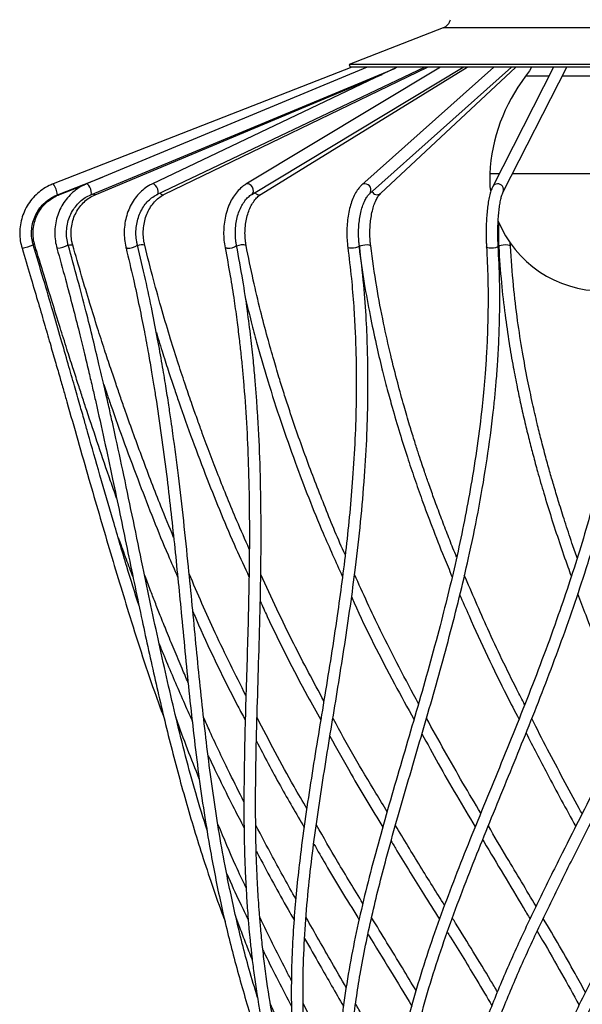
# Model space of a CAD drawing. Header units: millimetres. Extents: x -156 to 156, y -14 to 1729.
# Tile 5 of 7: x -156 to -12, y 463 to 715. Entities that reach past the tile are written whole.
import ezdxf

# ---------------------------------------------------------------- set-up
doc = ezdxf.new("R2010")
doc.units = ezdxf.units.MM

msp = doc.modelspace()

# ---------------------------------------------------------------- linework, layer by layer
at = {"color": 7, "linetype": 'Continuous', "lineweight": 25}
for p, q in [((-47.12, 712.9), (-71.2, 703.55)), ((-71.2, 703.55), (-70.91, 702.8)), ((61.23, 703.55), (-71.2, 703.55)), ((-70.49, 702.82), (-146.94, 672.94)), ((-66.61, 702.81), (-138.46, 672.93)), ((-137.31, 670.16), (-59.38, 702.57)), ((-136.19, 670.16), (-62.78, 700.95)), ((-58.9, 702.8), (-121.67, 672.9)), ((-120.38, 670.19), (-51.92, 702.8)), ((-118.59, 670.2), (-51.19, 702.8)), ((-47.83, 702.8), (-97.65, 672.83)), ((-96.11, 670.26), (-42.01, 702.8)), ((-93.76, 670.27), (-41.05, 702.8)), ((-70.55, 702.8), (-70.91, 702.8)), ((60.94, 702.8), (-70.51, 702.8)), ((-34.17, 702.8), (-67.96, 672.67)), ((-65.96, 670.43), (-29.66, 702.8)), ((-63.19, 670.45), (-28.52, 702.8)), ((-18.91, 702.8), (-34.48, 672.23)), ((-31.81, 670.87), (-15.54, 702.8)), ((-145.84, 670.15), (-134.31, 674.66)), ((-146.93, 672.94), (-146.94, 672.94)), ((-145.46, 670.15), (-138.94, 672.71)), ((-138.39, 672.94), (-138.46, 672.93)), ((-29.93, 656.96), (-29.98, 657.9)), ((-108.08, 509.14), (-107.61, 508.01))]:
    msp.add_line(p, q, dxfattribs=at)
at = {"color": 8, "linetype": 'Continuous', "lineweight": 25}
for p, q in [((37.15, 712.9), (-47.12, 712.9)), ((-20.09, 700.48), (-26.05, 700.48)), ((-2.96, 700.48), (-16.72, 700.48)), ((-32.79, 675.55), (-35.24, 675.55)), ((0.39, 675.55), (-29.42, 675.55)), ((-121.47, 672.94), (-121.67, 672.9)), ((-145.89, 656.45), (-146, 656.48))]:
    msp.add_line(p, q, dxfattribs=at)
at = {"color": 7, "linetype": 'Continuous', "lineweight": 25, "flags": 128}
for points in [[(-24.51, 702.8), (-25.06, 701.88), (-26.05, 700.48)], [(-35.24, 675.55), (-35.17, 672.23), (-35.06, 671.13)]]:
    msp.add_lwpolyline(points, dxfattribs=at)
at = {"color": 8, "linetype": 'Continuous', "lineweight": 25, "flags": 128}
for points in [[(-137.31, 670.16), (-137.21, 670.25), (-137.15, 670.56), (-137.19, 671.01), (-137.35, 671.55), (-137.58, 672.08), (-137.86, 672.54), (-138.15, 672.84), (-138.39, 672.94)], [(-120.38, 670.19), (-120.29, 670.25), (-120.1, 670.56), (-120.06, 671.01), (-120.16, 671.55), (-120.4, 672.08), (-120.73, 672.54), (-121.11, 672.84), (-121.47, 672.94)], [(-97.23, 672.94), (-97.64, 672.84), (-97.65, 672.83)], [(-96.1, 670.27), (-95.82, 670.56), (-95.69, 671.01), (-95.74, 671.55), (-95.96, 672.08), (-96.32, 672.54), (-96.77, 672.84), (-97.23, 672.94)], [(-67.2, 672.94), (-67.7, 672.84), (-67.96, 672.67)], [(-145.46, 670.15), (-145.47, 670.15), (-145.59, 670.25)], [(-136.19, 670.16), (-136.27, 670.15), (-136.52, 670.25), (-136.7, 670.42)], [(-128.02, 656.45), (-128.26, 656.48), (-128.31, 656.53)], [(-102.42, 656.45), (-102.79, 656.48), (-102.96, 656.58), (-102.96, 656.6)], [(-70.7, 656.45), (-71.16, 656.48), (-71.47, 656.58), (-71.56, 656.69)], [(-68.58, 657.08), (-68.58, 657.05), (-68.72, 656.88), (-69.06, 656.72), (-69.56, 656.58), (-70.13, 656.48), (-70.7, 656.45)], [(-65.7, 657.07), (-65.8, 657.19), (-66.12, 657.29), (-66.59, 657.32), (-67.16, 657.29), (-67.73, 657.19), (-68.22, 657.05), (-68.55, 656.88), (-68.68, 656.72), (-68.68, 656.7)], [(-34.84, 656.45), (-35.38, 656.48), (-35.8, 656.58), (-36.03, 656.72), (-36.06, 656.79)], [(-33.06, 656.98), (-33.09, 656.88), (-33.31, 656.72), (-33.72, 656.58), (-34.26, 656.48), (-34.84, 656.45)], [(-29.93, 656.97), (-29.97, 657.05), (-30.21, 657.19), (-30.63, 657.29), (-31.18, 657.32), (-31.76, 657.29), (-32.3, 657.19), (-32.7, 657.05), (-32.91, 656.88), (-32.93, 656.8)]]:
    msp.add_lwpolyline(points, dxfattribs=at)
at = {"color": 7, "linetype": 'Continuous', "lineweight": 25}
for centre, radius, start, end in [((-48.21, 715.7), 3, 291.2211, 346.2241), ((9.79, 673.11), 45.1, 142.6318, 176.8962), ((-6.3, 674.48), 28.96, 202.081, 270)]:
    msp.add_arc(centre, radius, start, end, dxfattribs=at)
at = {"color": 8, "linetype": 'Continuous', "lineweight": 25}
for centre, radius, start, end in [((-151.72, 669.48), 5.91, 6.5339, 35.9179), ((-94.25, 671.43), 1.26, 212.8833, 293.0246), ((-67.16, 671.4), 1.55, 321.4092, 91.215), ((-64.06, 671.62), 1.46, 207.0001, 306.4267), ((-33.29, 671.59), 1.35, 88.5117, 152.0539), ((-33.18, 671.46), 1.49, 336.8196, 92.9585), ((-118.79, 671.16), 0.986, 216.6677, 281.7637), ((-158.98, 675.06), 19.05, 282.343, 291.3482), ((-151.61, 656.11), 1.21, 91.9417, 109.3556), ((-146.28, 662.76), 6.32, 273.5297, 300.1468), ((-142.13, 654.42), 2.87, 86.2044, 109.0323), ((-127.93, 660.89), 4.44, 268.8179, 304.822), ((-124.16, 654.35), 2.96, 77.6324, 113.8503), ((-102.04, 659.55), 3.12, 263.0715, 310.4387), ((-98.54, 654.01), 3.31, 72.9527, 116.2492)]:
    msp.add_arc(centre, radius, start, end, dxfattribs=at)
at = {"color": 7, "linetype": 'Continuous', "lineweight": 25}
for points, knots in [([(-146.94, 672.94), (-147.29, 672.8), (-148.27, 672.38), (-149.78, 671.48), (-151.37, 670.17), (-152.75, 668.63), (-153.88, 666.89), (-154.73, 665), (-155.29, 663.01), (-155.54, 660.95), (-155.47, 658.91), (-155.2, 657.41), (-154.97, 656.62), (-154.92, 656.45)], [0, 0, 0, 0, 0.056996, 0.159377, 0.261831, 0.364299, 0.466783, 0.569283, 0.671799, 0.774328, 0.876868, 0.974059, 1, 1, 1, 1]), ([(-138.46, 672.93), (-138.79, 672.78), (-139.72, 672.37), (-141.15, 671.45), (-142.66, 670.14), (-143.96, 668.6), (-145.02, 666.86), (-145.82, 664.97), (-146.34, 662.97), (-146.57, 660.91), (-146.5, 658.87), (-146.24, 657.39), (-146.03, 656.62), (-146, 656.48)], [0, 0, 0, 0, 0.057228, 0.15953, 0.261974, 0.36458, 0.467351, 0.570275, 0.673332, 0.776493, 0.879732, 0.977565, 1, 1, 1, 1]), ([(-121.67, 672.9), (-121.97, 672.75), (-122.8, 672.32), (-124.07, 671.4), (-125.39, 670.08), (-126.54, 668.53), (-127.47, 666.78), (-128.17, 664.88), (-128.62, 662.87), (-128.81, 660.8), (-128.73, 658.76), (-128.5, 657.34), (-128.33, 656.62), (-128.31, 656.53)], [0, 0, 0, 0, 0.057699, 0.159919, 0.262562, 0.365789, 0.469481, 0.5735, 0.67773, 0.782096, 0.886563, 0.985562, 1, 1, 1, 1]), ([(-97.65, 672.83), (-97.9, 672.67), (-98.59, 672.23), (-99.62, 671.28), (-100.69, 669.93), (-101.6, 668.35), (-102.34, 666.59), (-102.89, 664.67), (-103.23, 662.65), (-103.36, 660.59), (-103.29, 658.54), (-103.07, 657.23), (-102.96, 656.6)], [0, 0, 0, 0, 0.058373, 0.161032, 0.264964, 0.370235, 0.476116, 0.582066, 0.687922, 0.793703, 0.899499, 1, 1, 1, 1]), ([(-67.96, 672.67), (-68.14, 672.49), (-68.64, 672.01), (-69.37, 671.01), (-70.11, 669.6), (-70.73, 667.96), (-71.21, 666.16), (-71.56, 664.23), (-71.76, 662.22), (-71.82, 660.17), (-71.74, 658.31), (-71.61, 657.17), (-71.56, 656.69)], [0, 0, 0, 0, 0.059017, 0.165526, 0.274816, 0.384648, 0.493476, 0.601367, 0.708628, 0.815559, 0.922426, 1, 1, 1, 1]), ([(-34.48, 672.23), (-34.56, 672.06), (-34.8, 671.55), (-35.13, 670.54), (-35.46, 669.11), (-35.73, 667.46), (-35.93, 665.68), (-36.08, 663.78), (-36.15, 661.8), (-36.17, 659.8), (-36.13, 658.12), (-36.07, 657.14), (-36.06, 656.79)], [0, 0, 0, 0, 0.058632, 0.17067, 0.288195, 0.400408, 0.510232, 0.618914, 0.727022, 0.834873, 0.942685, 1, 1, 1, 1]), ([(-33.06, 656.97), (-33.08, 657.29), (-33.13, 658.22), (-33.17, 659.81), (-33.16, 661.72), (-33.08, 663.58), (-32.95, 665.36), (-32.76, 666.98), (-32.53, 668.41), (-32.28, 669.58), (-32.02, 670.42), (-31.87, 670.73), (-31.81, 670.87)], [0, 0, 0, 0, 0.057307, 0.166451, 0.275829, 0.385213, 0.49434, 0.60294, 0.710604, 0.816634, 0.919764, 1, 1, 1, 1]), ([(-152.05, 657.32), (-152.13, 657.6), (-152.36, 658.48), (-152.54, 659.99), (-152.45, 661.81), (-152.04, 663.6), (-151.34, 665.28), (-150.36, 666.82), (-149.13, 668.16), (-147.71, 669.25), (-146.57, 669.86), (-145.94, 670.11), (-145.84, 670.15)], [0, 0, 0, 0, 0.056996, 0.172964, 0.289031, 0.405091, 0.521153, 0.637228, 0.753325, 0.869451, 0.979593, 1, 1, 1, 1]), ([(-151.65, 657.32), (-151.73, 657.6), (-151.96, 658.47), (-152.14, 659.99), (-152.05, 661.81), (-151.64, 663.59), (-150.94, 665.28), (-149.96, 666.82), (-148.74, 668.16), (-147.32, 669.25), (-146.19, 669.86), (-145.56, 670.11), (-145.46, 670.15)], [0, 0, 0, 0, 0.057, 0.172916, 0.288927, 0.404929, 0.520933, 0.636954, 0.753006, 0.869099, 0.979242, 1, 1, 1, 1]), ([(-143.11, 657.29), (-143.18, 657.58), (-143.41, 658.45), (-143.57, 659.96), (-143.49, 661.78), (-143.12, 663.56), (-142.48, 665.24), (-141.57, 666.77), (-140.44, 668.12), (-139.13, 669.21), (-138.05, 669.84), (-137.43, 670.11), (-137.31, 670.16)], [0, 0, 0, 0, 0.057087, 0.171967, 0.286884, 0.401745, 0.516595, 0.631504, 0.746552, 0.86183, 0.971921, 1, 1, 1, 1]), ([(-141.94, 657.29), (-142.01, 657.58), (-142.23, 658.45), (-142.4, 659.96), (-142.32, 661.78), (-141.95, 663.56), (-141.31, 665.23), (-140.42, 666.77), (-139.3, 668.11), (-138.01, 669.2), (-136.93, 669.84), (-136.32, 670.11), (-136.19, 670.16)], [0, 0, 0, 0, 0.057098, 0.171846, 0.286627, 0.401346, 0.516051, 0.630813, 0.745719, 0.860871, 0.970944, 1, 1, 1, 1]), ([(-125.39, 657.24), (-125.46, 657.54), (-125.66, 658.41), (-125.8, 659.92), (-125.74, 661.74), (-125.43, 663.51), (-124.88, 665.19), (-124.12, 666.72), (-123.17, 668.06), (-122.06, 669.16), (-121.1, 669.83), (-120.53, 670.12), (-120.38, 670.19)], [0, 0, 0, 0, 0.057243, 0.170358, 0.283519, 0.396574, 0.509525, 0.6224, 0.735293, 0.848412, 0.962113, 1, 1, 1, 1]), ([(-123.52, 657.24), (-123.59, 657.53), (-123.78, 658.41), (-123.92, 659.92), (-123.86, 661.73), (-123.56, 663.51), (-123.02, 665.18), (-122.27, 666.71), (-121.34, 668.05), (-120.25, 669.16), (-119.31, 669.83), (-118.74, 670.12), (-118.59, 670.2)], [0, 0, 0, 0, 0.057257, 0.170211, 0.283216, 0.396116, 0.508896, 0.62158, 0.734252, 0.84712, 0.960564, 1, 1, 1, 1]), ([(-100.02, 657.17), (-100.07, 657.47), (-100.23, 658.35), (-100.35, 659.88), (-100.3, 661.7), (-100.07, 663.48), (-99.65, 665.17), (-99.06, 666.7), (-98.33, 668.04), (-97.5, 669.14), (-96.74, 669.85), (-96.27, 670.16), (-96.11, 670.26)], [0, 0, 0, 0, 0.057397, 0.16868, 0.280132, 0.391506, 0.502576, 0.613189, 0.723267, 0.832927, 0.942556, 1, 1, 1, 1]), ([(-97.57, 657.17), (-97.62, 657.47), (-97.77, 658.35), (-97.89, 659.87), (-97.84, 661.7), (-97.61, 663.48), (-97.2, 665.17), (-96.63, 666.71), (-95.93, 668.04), (-95.12, 669.14), (-94.38, 669.86), (-93.92, 670.16), (-93.76, 670.27)], [0, 0, 0, 0, 0.057407, 0.168552, 0.279878, 0.391131, 0.502065, 0.612505, 0.722349, 0.831672, 0.940878, 1, 1, 1, 1]), ([(-68.58, 657.08), (-68.62, 657.39), (-68.73, 658.29), (-68.81, 659.84), (-68.78, 661.69), (-68.62, 663.51), (-68.34, 665.22), (-67.95, 666.79), (-67.46, 668.14), (-66.92, 669.24), (-66.39, 670), (-66.09, 670.3), (-65.96, 670.43)], [0, 0, 0, 0, 0.057454, 0.167382, 0.277591, 0.38778, 0.497567, 0.606608, 0.714494, 0.820761, 0.925036, 1, 1, 1, 1]), ([(-65.7, 657.07), (-65.74, 657.38), (-65.84, 658.28), (-65.92, 659.84), (-65.89, 661.69), (-65.74, 663.51), (-65.47, 665.23), (-65.09, 666.8), (-64.63, 668.16), (-64.11, 669.26), (-63.61, 670.03), (-63.32, 670.32), (-63.19, 670.45)], [0, 0, 0, 0, 0.057451, 0.167294, 0.27742, 0.387531, 0.497243, 0.606203, 0.713983, 0.820071, 0.923983, 1, 1, 1, 1]), ([(-32.96, 663.25), (-32.98, 662.77), (-33.02, 661.64), (-33.03, 659.81), (-32.99, 658.13), (-32.95, 657.15), (-32.93, 656.8)], [0, 0, 0, 0, 0.226728, 0.531841, 0.836849, 1, 1, 1, 1]), ([(-154.92, 656.45), (-154.22, 654.12), (-152.89, 649.66), (-151, 643.28), (-149.31, 637.49), (-147.81, 632.31), (-146.48, 627.73), (-145.34, 623.74), (-144.34, 620.26), (-142.79, 614.84), (-140.62, 607.21), (-137.03, 594.66), (-132.65, 579.53), (-126.99, 560.98), (-122.37, 546.43), (-119.19, 537.84), (-118.47, 535.89)], [0, 0, 0, 0, 0.055976, 0.10719, 0.153645, 0.195346, 0.232295, 0.264489, 0.291927, 0.316768, 0.396385, 0.478314, 0.625698, 0.773091, 0.948577, 1, 1, 1, 1]), ([(-124.96, 564.86), (-126.02, 568.21), (-128.29, 575.41), (-131.57, 586.62), (-134.87, 598.01), (-137.32, 606.59), (-139.04, 612.61), (-140.19, 616.65), (-141.57, 621.47), (-143.18, 627.09), (-145.03, 633.51), (-147.13, 640.73), (-149.48, 648.75), (-151.17, 654.37), (-152.05, 657.32)], [0, 0, 0, 0, 0.113257, 0.243115, 0.370574, 0.486674, 0.52179, 0.565103, 0.616752, 0.676733, 0.745044, 0.821684, 0.906666, 1, 1, 1, 1]), ([(-130.72, 592.48), (-131.23, 593.92), (-132.81, 598.4), (-135.35, 605.88), (-137.75, 613.09), (-139.49, 618.39), (-140.67, 622.04), (-141.99, 626.12), (-143.51, 630.89), (-145.25, 636.42), (-147.21, 642.71), (-149.37, 649.76), (-150.86, 654.71), (-151.65, 657.32)], [0, 0, 0, 0, 0.068391, 0.21167, 0.350534, 0.40405, 0.457499, 0.51938, 0.592673, 0.677376, 0.773492, 0.881031, 1, 1, 1, 1]), ([(-146, 656.48), (-145.26, 653.83), (-143.86, 648.8), (-141.98, 641.64), (-140.36, 635.28), (-139, 629.7), (-137.85, 624.91), (-136.9, 620.8), (-135.57, 615.03), (-133.84, 607.24), (-131.15, 594.69), (-128.02, 579.55), (-124.55, 562.71), (-121.09, 546.77), (-117.54, 531.68), (-113.63, 516.8), (-109.94, 504.4), (-106.58, 494.23), (-104.5, 488.22), (-103.2, 484.78), (-102.92, 484.03)], [0, 0, 0, 0, 0.043473, 0.082689, 0.117648, 0.148356, 0.17481, 0.197007, 0.216471, 0.27093, 0.326967, 0.427754, 0.528542, 0.618538, 0.708543, 0.798559, 0.888682, 0.936335, 0.986271, 1, 1, 1, 1]), ([(-107.49, 507.22), (-108.51, 510.47), (-111.47, 519.92), (-115.49, 535.85), (-119.89, 555.14), (-123.43, 572.14), (-126.41, 586.58), (-128.78, 597.97), (-130.63, 606.55), (-131.95, 612.57), (-132.86, 616.61), (-133.96, 621.44), (-135.28, 627.06), (-136.82, 633.48), (-138.63, 640.7), (-140.73, 648.73), (-142.29, 654.35), (-143.11, 657.29)], [0, 0, 0, 0, 0.069343, 0.202106, 0.334889, 0.467688, 0.545614, 0.622067, 0.691691, 0.712817, 0.738865, 0.769906, 0.805937, 0.846959, 0.89297, 0.943982, 1, 1, 1, 1]), ([(-116.13, 582.43), (-117.22, 585.07), (-119.97, 591.75), (-124.07, 602.51), (-127.45, 611.81), (-129.67, 618.18), (-130.93, 621.84), (-132.31, 625.93), (-133.89, 630.71), (-135.67, 636.26), (-137.64, 642.58), (-139.77, 649.68), (-141.19, 654.67), (-141.94, 657.29)], [0, 0, 0, 0, 0.108975, 0.274615, 0.436649, 0.483262, 0.529648, 0.582969, 0.64632, 0.719697, 0.803098, 0.896531, 1, 1, 1, 1]), ([(-128.31, 656.52), (-127.67, 653.88), (-126.46, 648.84), (-124.92, 641.68), (-123.65, 635.32), (-122.62, 629.74), (-121.79, 624.96), (-121.11, 620.85), (-120.2, 615.07), (-119.07, 607.29), (-117.45, 594.72), (-115.78, 579.58), (-113.97, 561), (-112.12, 541.7), (-109.85, 521.73), (-107.19, 504.17), (-104.16, 488.81), (-100.98, 475.54), (-97.2, 462.2), (-93.41, 450.36), (-90.73, 442.86), (-89.68, 439.92)], [0, 0, 0, 0, 0.03428, 0.065196, 0.092749, 0.116943, 0.137774, 0.15524, 0.170586, 0.213545, 0.257744, 0.337223, 0.416695, 0.511302, 0.605914, 0.700529, 0.765049, 0.829564, 0.894071, 0.958586, 1, 1, 1, 1]), ([(-94.64, 464.61), (-95.37, 467.02), (-97.45, 473.88), (-100.23, 485.07), (-103.41, 500.07), (-106.16, 516.92), (-108.48, 535.84), (-110.41, 555.13), (-112.02, 572.12), (-113.52, 586.55), (-114.83, 597.92), (-115.95, 606.49), (-116.8, 612.52), (-117.4, 616.57), (-118.16, 621.4), (-119.09, 627.02), (-120.24, 633.45), (-121.65, 640.67), (-123.34, 648.69), (-124.69, 654.3), (-125.39, 657.24)], [0, 0, 0, 0, 0.03927, 0.111984, 0.184697, 0.286477, 0.388262, 0.490052, 0.591846, 0.651574, 0.71014, 0.763461, 0.779704, 0.79972, 0.823554, 0.851204, 0.88267, 0.917953, 0.957061, 1, 1, 1, 1]), ([(-96.77, 579.41), (-97.84, 581.83), (-100.6, 588.1), (-104.6, 598), (-107.87, 606.59), (-110.05, 612.61), (-111.47, 616.63), (-113.12, 621.43), (-114.97, 627.04), (-116.99, 633.45), (-119.14, 640.66), (-121.38, 648.68), (-122.79, 654.3), (-123.52, 657.24)], [0, 0, 0, 0, 0.096022, 0.248562, 0.387567, 0.429334, 0.480877, 0.542426, 0.61397, 0.695501, 0.787013, 0.88851, 1, 1, 1, 1]), ([(-102.96, 656.59), (-102.51, 654.2), (-101.66, 649.67), (-100.66, 643.29), (-99.89, 637.73), (-99.31, 632.97), (-98.85, 628.81), (-98.47, 624.96), (-97.94, 618.83), (-97.37, 610.39), (-96.91, 599.2), (-96.71, 587.64), (-96.75, 575.73), (-96.96, 564.42), (-97.26, 553.65), (-97.58, 543.41), (-97.88, 533.27), (-98.09, 523.24), (-98.17, 513.14), (-98.07, 504.46), (-97.83, 497.15), (-97.55, 491.58), (-97.21, 486.59), (-96.88, 482.55), (-96.54, 479.02), (-96.16, 475.47), (-95.66, 471.36), (-94.76, 464.84), (-93.33, 456.32), (-91.18, 445.95), (-88.85, 436.25), (-86.36, 426.99), (-83.8, 418.14), (-81.11, 409.32), (-78.86, 402.21), (-77.17, 396.91), (-75.98, 393.24), (-74.67, 389.18), (-73.34, 385.07), (-72.42, 382.21), (-72.02, 380.98)], [0, 0, 0, 0, 0.024489, 0.04623, 0.065223, 0.081468, 0.095055, 0.108009, 0.121159, 0.158322, 0.195395, 0.23803, 0.280199, 0.322363, 0.360008, 0.397651, 0.435294, 0.472936, 0.510585, 0.549864, 0.572041, 0.594469, 0.613796, 0.629472, 0.640839, 0.654406, 0.670225, 0.687953, 0.728959, 0.767264, 0.80494, 0.837058, 0.869179, 0.901257, 0.931781, 0.944707, 0.957169, 0.970393, 0.98717, 1, 1, 1, 1]), ([(-81.76, 421.98), (-82.76, 425.44), (-84.71, 432.22), (-87.23, 442.19), (-89.44, 452.12), (-91.34, 462.29), (-92.59, 470.8), (-93.37, 477.5), (-93.82, 482.03), (-94.16, 486.03), (-94.4, 489.47), (-94.6, 492.71), (-94.77, 496.11), (-95.04, 502.88), (-95.2, 512.81), (-95.06, 525.8), (-94.72, 538.77), (-94.31, 551.86), (-93.93, 565.14), (-93.72, 578.07), (-93.74, 590.61), (-94.01, 602.65), (-94.48, 612.02), (-94.94, 618.7), (-95.29, 623.01), (-95.74, 627.96), (-96.38, 633.87), (-97.26, 640.76), (-98.43, 648.63), (-99.47, 654.22), (-100.02, 657.17)], [0, 0, 0, 0, 0.043882, 0.08611, 0.129279, 0.173946, 0.220949, 0.242942, 0.26384, 0.281772, 0.296733, 0.310089, 0.325272, 0.342449, 0.400889, 0.458001, 0.514297, 0.570591, 0.626885, 0.683178, 0.73272, 0.782232, 0.830603, 0.846499, 0.862786, 0.882501, 0.906076, 0.933513, 0.964819, 1, 1, 1, 1]), ([(-72.23, 578.04), (-72.34, 578.27), (-74.28, 582.44), (-77.61, 590.73), (-82.29, 602.75), (-85.56, 612.14), (-87.73, 618.82), (-89.07, 623.11), (-90.54, 628.04), (-92.2, 633.91), (-93.99, 640.78), (-95.86, 648.64), (-96.98, 654.22), (-97.57, 657.17)], [0, 0, 0, 0, 0.00911, 0.164347, 0.319508, 0.471209, 0.521055, 0.571798, 0.63306, 0.706516, 0.792157, 0.889984, 1, 1, 1, 1]), ([(-71.56, 656.69), (-71.23, 654.04), (-70.62, 649.01), (-70.04, 641.86), (-69.67, 635.5), (-69.47, 629.93), (-69.39, 625.15), (-69.38, 621.05), (-69.44, 615.28), (-69.68, 607.49), (-70.43, 594.92), (-71.9, 579.78), (-74.36, 561.21), (-77.43, 541.92), (-80.76, 521.96), (-83.07, 506.37), (-84.41, 494.89), (-85.13, 487.39), (-85.67, 479.65), (-86, 471.58), (-86.04, 464.64), (-85.92, 459.21), (-85.78, 455.57), (-85.59, 452.18), (-85.36, 448.76), (-85.05, 445.05), (-84.64, 441.01), (-83.93, 435.05), (-82.79, 427.32), (-81.09, 418), (-79.18, 409.01), (-77.51, 401.93), (-76.21, 396.69), (-75.27, 393.04), (-74.21, 388.98), (-72.9, 384.12), (-71.27, 378.26), (-69.32, 371.38), (-67.02, 363.5), (-64.38, 354.57), (-62.49, 348.27), (-61.49, 344.95)], [0, 0, 0, 0, 0.02407, 0.045774, 0.065113, 0.082089, 0.096698, 0.10894, 0.119715, 0.149896, 0.180946, 0.236769, 0.292586, 0.35903, 0.425477, 0.491931, 0.517311, 0.542696, 0.568738, 0.59645, 0.625164, 0.639273, 0.651374, 0.66196, 0.673297, 0.685668, 0.699057, 0.71346, 0.744531, 0.774846, 0.803569, 0.830397, 0.841762, 0.852722, 0.86456, 0.879549, 0.897728, 0.918686, 0.942718, 0.969822, 1, 1, 1, 1]), ([(-63.11, 360.84), (-63.27, 361.38), (-64.11, 364.22), (-65.5, 369), (-67.19, 374.86), (-68.69, 380.19), (-70.1, 385.28), (-71.5, 390.47), (-73.19, 396.93), (-75.11, 404.69), (-77.15, 413.73), (-78.96, 422.85), (-80.2, 430.26), (-81.01, 436), (-81.5, 439.96), (-81.9, 443.67), (-82.19, 446.87), (-82.4, 449.46), (-82.58, 452.06), (-82.76, 455.2), (-82.92, 459.15), (-83.01, 463.51), (-83.02, 469.94), (-82.77, 478.2), (-82.07, 488.22), (-80.76, 500.99), (-78.55, 516.69), (-75.45, 535.61), (-72.29, 554.91), (-69.86, 571.9), (-68.23, 586.33), (-67.25, 597.71), (-66.74, 606.45), (-66.51, 612.92), (-66.4, 617.75), (-66.37, 623.6), (-66.47, 630.49), (-66.8, 638.43), (-67.43, 647.4), (-68.18, 653.74), (-68.58, 657.08)], [0, 0, 0, 0, 0.005172, 0.027043, 0.045832, 0.061541, 0.078425, 0.095116, 0.112079, 0.1416, 0.171634, 0.202106, 0.233713, 0.247397, 0.261357, 0.274859, 0.286058, 0.294866, 0.302196, 0.313473, 0.328042, 0.3441, 0.359948, 0.396851, 0.432758, 0.467793, 0.534213, 0.600645, 0.667079, 0.733514, 0.772493, 0.810695, 0.84547, 0.85782, 0.873395, 0.892216, 0.914284, 0.9396, 0.968169, 1, 1, 1, 1]), ([(-36.06, 656.79), (-35.92, 654.1), (-35.67, 648.99), (-35.64, 641.74), (-35.78, 635.31), (-36.04, 629.69), (-36.36, 624.89), (-36.71, 620.78), (-37.27, 614.92), (-38.23, 607), (-40.2, 594.21), (-43.23, 578.82), (-47.8, 559.94), (-53.25, 540.35), (-59.25, 520.09), (-63.97, 503.62), (-67.28, 490.7), (-69.45, 481.25), (-71.31, 471.72), (-72.53, 463.81), (-73.29, 457.47), (-73.75, 452.73), (-74.1, 447.99), (-74.32, 443.49), (-74.43, 439.51), (-74.46, 435.99), (-74.44, 432.34), (-74.32, 428.04), (-74.06, 422.88), (-73.64, 417.3), (-73.08, 411.66), (-72.4, 406.17), (-71.62, 400.82), (-70.86, 396.16), (-70.15, 392.16), (-69.52, 388.8), (-68.85, 385.46), (-68.15, 382.06), (-67.35, 378.37), (-66.32, 373.83), (-64.98, 368.18), (-63.25, 361.31), (-61.17, 353.47), (-59.6, 347.91), (-58.76, 344.97)], [0, 0, 0, 0, 0.024454, 0.046461, 0.066022, 0.083136, 0.097802, 0.110017, 0.120964, 0.151708, 0.183328, 0.240104, 0.296877, 0.36446, 0.432046, 0.499632, 0.531897, 0.564162, 0.596425, 0.629182, 0.644595, 0.660486, 0.676837, 0.692119, 0.705281, 0.716325, 0.726768, 0.741163, 0.758309, 0.776889, 0.794875, 0.812244, 0.828995, 0.845337, 0.855875, 0.866305, 0.876626, 0.886839, 0.8977, 0.910637, 0.92859, 0.94947, 0.973274, 1, 1, 1, 1]), ([(-55.88, 345.79), (-56.72, 348.78), (-58.32, 354.41), (-60.42, 362.35), (-62.15, 369.26), (-63.55, 375.16), (-64.75, 380.51), (-65.84, 385.64), (-66.87, 390.91), (-67.82, 396.15), (-68.68, 401.42), (-69.45, 406.75), (-70.12, 412.21), (-70.68, 417.82), (-71.09, 423.35), (-71.33, 428.44), (-71.45, 433.2), (-71.47, 438.12), (-71.32, 443.94), (-70.94, 450.54), (-70.3, 457.44), (-69.44, 464.13), (-67.97, 473.43), (-65.52, 485.41), (-61.44, 501.57), (-56.38, 519.21), (-50.66, 538.52), (-45.15, 558.22), (-40.9, 575.58), (-37.88, 590.39), (-35.84, 602.43), (-34.6, 611.8), (-33.91, 618.48), (-33.52, 622.79), (-33.15, 627.75), (-32.84, 633.66), (-32.65, 640.55), (-32.65, 648.43), (-32.92, 654.02), (-33.06, 656.98)], [0, 0, 0, 0, 0.02717, 0.0512905, 0.0723694, 0.0904058, 0.105401, 0.1216528, 0.1378664, 0.1543482, 0.1706603, 0.1873916, 0.2047415, 0.2227103, 0.2412518, 0.2582061, 0.2723997, 0.2879053, 0.3068923, 0.3303162, 0.3540304, 0.3766835, 0.3983676, 0.449059, 0.4997549, 0.56427, 0.6287894, 0.6933095, 0.7578301, 0.7956885, 0.8335246, 0.8704834, 0.8826289, 0.8950872, 0.9101734, 0.9282043, 0.9491816, 0.9731117, 1, 1, 1, 1]), ([(-68.68, 656.7), (-68.26, 653.62), (-67.45, 647.78), (-65.94, 639.52), (-64.4, 632.23), (-62.91, 625.93), (-61.52, 620.54), (-60.01, 615.04), (-58.32, 609.28), (-56.4, 603.2), (-54.5, 597.52), (-52.42, 591.6), (-49.91, 584.84), (-47.36, 578.3), (-45.57, 574.05), (-44.9, 572.44)], [0, 0, 0, 0, 0.10763, 0.204005, 0.289153, 0.363097, 0.425841, 0.47935, 0.557897, 0.630621, 0.696019, 0.761651, 0.843772, 0.940942, 1, 1, 1, 1]), ([(-43.71, 577.39), (-44.02, 578.15), (-44.91, 580.32), (-46.33, 583.94), (-47.99, 588.26), (-49.52, 592.42), (-50.82, 596.1), (-51.86, 599.09), (-52.74, 601.71), (-53.62, 604.4), (-54.64, 607.59), (-55.85, 611.52), (-57.27, 616.38), (-58.9, 622.33), (-60.68, 629.41), (-62.51, 637.62), (-64.3, 646.97), (-65.22, 653.58), (-65.7, 657.07)], [0, 0, 0, 0, 0.029333, 0.084273, 0.139857, 0.195517, 0.243394, 0.280392, 0.309464, 0.342783, 0.382399, 0.430221, 0.490895, 0.565307, 0.653438, 0.755267, 0.870785, 1, 1, 1, 1]), ([(1.31, 656.91), (1.24, 654.26), (1.11, 649.23), (0.6, 642.07), (-0.03, 635.71), (-0.71, 630.15), (-1.4, 625.37), (-2.06, 621.27), (-3.07, 615.49), (-4.63, 607.7), (-7.57, 595.13), (-11.81, 579.98), (-17.95, 561.4), (-25.18, 542.11), (-33.28, 522.15), (-39.98, 505.89), (-45.02, 493.05), (-48.55, 483.57), (-51.8, 474.07), (-54.74, 464.48), (-57.28, 454.7), (-59.41, 444.52), (-60.66, 436.33), (-61.31, 430.34), (-61.61, 426.99), (-61.82, 424.07), (-61.96, 421.66), (-62.06, 419.46), (-62.15, 416.9), (-62.22, 413.58), (-62.21, 409.63), (-62.12, 405.5), (-61.95, 401.46), (-61.71, 397.59), (-61.41, 393.73), (-61, 389.51), (-60.43, 384.52), (-59.62, 378.54), (-58.51, 371.58), (-57.03, 363.63), (-55.14, 354.66), (-53.57, 348.34), (-52.75, 345.01)], [0, 0, 0, 0, 0.0240663, 0.0457661, 0.0650996, 0.0820666, 0.0966655, 0.1088941, 0.1196683, 0.1498519, 0.1809046, 0.2367265, 0.2925386, 0.3589706, 0.4253963, 0.4918198, 0.5241756, 0.5565368, 0.5888993, 0.6213168, 0.6542003, 0.6877911, 0.7231579, 0.7351406, 0.7463738, 0.7558013, 0.7634221, 0.7695955, 0.7770104, 0.7880497, 0.8013386, 0.8145775, 0.8271898, 0.839388, 0.8509372, 0.8632454, 0.8786388, 0.8971492, 0.918361, 0.9425755, 0.9697896, 1, 1, 1, 1]), ([(-49.84, 345.75), (-50.57, 348.69), (-51.95, 354.24), (-53.64, 362.07), (-54.98, 368.9), (-55.99, 374.75), (-56.8, 380.08), (-57.5, 385.26), (-58.12, 390.71), (-58.62, 396.34), (-58.99, 402.06), (-59.18, 407.49), (-59.23, 412.31), (-59.17, 416.53), (-59.03, 420.55), (-58.78, 424.79), (-58.25, 431.22), (-57.18, 439.75), (-55.28, 449.96), (-52.88, 459.9), (-50.12, 469.48), (-47, 478.95), (-43.58, 488.4), (-38.76, 500.89), (-32.38, 516.49), (-24.63, 535.42), (-17.17, 554.71), (-11.31, 571.7), (-6.95, 586.13), (-3.92, 597.49), (-1.9, 606.23), (-0.57, 612.7), (0.34, 617.53), (1.34, 623.39), (2.35, 630.28), (3.27, 638.21), (4.03, 647.18), (4.21, 653.52), (4.31, 656.86)], [0, 0, 0, 0, 0.026758, 0.050554, 0.071403, 0.089301, 0.104251, 0.120471, 0.137201, 0.154915, 0.173115, 0.191031, 0.206385, 0.219137, 0.231514, 0.245239, 0.260291, 0.294322, 0.329451, 0.362551, 0.394901, 0.427249, 0.459604, 0.491964, 0.555381, 0.618801, 0.682216, 0.745622, 0.782823, 0.819272, 0.852448, 0.864253, 0.879134, 0.897111, 0.918182, 0.942349, 0.969619, 1, 1, 1, 1]), ([(38.2, 657.02), (37.93, 654.33), (37.41, 649.22), (36.36, 641.97), (35.27, 635.53), (34.17, 629.91), (33.14, 625.11), (32.19, 620.99), (30.76, 615.14), (28.62, 607.21), (24.73, 594.42), (19.33, 579.01), (11.71, 560.13), (2.8, 540.53), (-7.2, 520.26), (-15.9, 503.2), (-22.89, 489.09), (-28.22, 477.83), (-33.18, 466.53), (-37.64, 455.12), (-41.54, 443.41), (-44.13, 433.62), (-45.76, 425.85), (-46.75, 420.27), (-47.57, 414.6), (-48.18, 409.07), (-48.57, 403.95), (-48.8, 399.43), (-48.91, 395.51), (-48.95, 391.86), (-48.91, 388.22), (-48.8, 384.26), (-48.58, 379.79), (-48.21, 374.6), (-47.62, 368.53), (-46.74, 361.54), (-45.52, 353.62), (-44.42, 348.03), (-43.84, 345.08)], [0, 0, 0, 0, 0.024448, 0.046449, 0.066006, 0.083117, 0.09778, 0.109994, 0.120938, 0.151674, 0.183288, 0.240057, 0.296825, 0.364406, 0.43199, 0.499577, 0.537988, 0.576401, 0.614814, 0.653245, 0.691922, 0.732013, 0.749679, 0.76763, 0.785864, 0.804073, 0.820306, 0.834223, 0.84654, 0.856956, 0.868219, 0.88033, 0.893583, 0.909506, 0.927956, 0.949191, 0.973209, 1, 1, 1, 1]), ([(-40.9, 345.68), (-41.49, 348.67), (-42.6, 354.33), (-43.83, 362.33), (-44.69, 369.34), (-45.26, 375.38), (-45.64, 380.9), (-45.87, 386.04), (-45.95, 390.94), (-45.92, 395.92), (-45.72, 401.56), (-45.25, 408.4), (-44.4, 415.96), (-43.14, 423.76), (-41.22, 432.96), (-38.41, 443.38), (-34.48, 455.01), (-30, 466.35), (-25.02, 477.6), (-19.68, 488.82), (-12.83, 502.6), (-4.47, 519.03), (5.06, 538.34), (14.07, 558.03), (21.13, 575.38), (26.45, 590.19), (30.3, 602.22), (32.93, 611.59), (34.62, 618.26), (35.64, 622.57), (36.74, 627.53), (37.93, 633.44), (39.14, 640.33), (40.31, 648.21), (40.88, 653.79), (41.19, 656.75)], [0, 0, 0, 0, 0.027242, 0.051558, 0.072964, 0.091459, 0.107045, 0.123862, 0.139033, 0.152742, 0.170407, 0.19209, 0.217502, 0.242805, 0.267544, 0.307498, 0.346091, 0.384498, 0.422896, 0.461298, 0.499704, 0.564218, 0.628738, 0.69326, 0.757785, 0.795648, 0.833489, 0.870455, 0.882604, 0.895064, 0.910153, 0.928187, 0.949169, 0.973105, 1, 1, 1, 1]), ([(72.28, 657.12), (71.84, 654.47), (70.99, 649.43), (69.51, 642.28), (68.05, 635.91), (66.64, 630.34), (65.36, 625.55), (64.19, 621.46), (62.48, 615.67), (59.99, 607.88), (55.58, 595.3), (49.62, 580.14), (41.33, 561.56), (31.72, 542.26), (20.85, 522.3), (10.78, 504.76), (1.97, 489.42), (-5.44, 476.16), (-12.42, 462.82), (-18.77, 449.34), (-23.09, 438.58), (-25.85, 430.61), (-27.47, 425.46), (-28.99, 420.09), (-30.38, 414.48), (-31.58, 408.85), (-32.52, 403.56), (-33.12, 399.46), (-33.51, 396.43), (-33.76, 394.23), (-33.97, 392.1), (-34.17, 389.92), (-34.36, 387.39), (-34.56, 384.17), (-34.72, 380.03), (-34.8, 374.92), (-34.72, 368.86), (-34.39, 361.82), (-33.73, 353.82), (-32.97, 348.16), (-32.57, 345.17)], [0, 0, 0, 0, 0.024073, 0.045779, 0.065119, 0.082093, 0.0967, 0.108937, 0.119712, 0.149895, 0.180948, 0.236771, 0.292582, 0.35901, 0.425427, 0.491832, 0.537113, 0.582394, 0.627681, 0.672992, 0.718304, 0.734499, 0.751108, 0.7684, 0.786374, 0.804949, 0.821922, 0.836309, 0.843508, 0.850231, 0.856845, 0.863352, 0.870467, 0.880327, 0.89307, 0.908697, 0.927206, 0.948595, 0.972865, 1, 1, 1, 1]), ([(-32.93, 656.8), (-32.73, 653.73), (-32.34, 647.91), (-31.39, 639.71), (-30.35, 632.52), (-29.29, 626.35), (-28.28, 621.14), (-27.28, 616.41), (-26.27, 611.94), (-25.2, 607.58), (-24.12, 603.41), (-22.88, 598.82), (-21.34, 593.5), (-19.48, 587.43), (-17.42, 581.15), (-15.72, 576.17), (-14.68, 573.32), (-14.4, 572.56)], [0, 0, 0, 0, 0.107468, 0.203204, 0.287234, 0.359584, 0.420258, 0.47121, 0.526991, 0.578781, 0.626596, 0.676005, 0.742968, 0.818228, 0.89513, 0.971712, 1, 1, 1, 1]), ([(-29.6, 345.59), (-29.98, 348.38), (-30.69, 353.69), (-31.33, 361.21), (-31.68, 367.88), (-31.8, 373.71), (-31.75, 378.76), (-31.61, 383.07), (-31.4, 386.71), (-31.18, 389.67), (-30.94, 392.26), (-30.66, 394.95), (-30.27, 398.18), (-29.73, 401.95), (-28.56, 408.87), (-26.44, 418.48), (-22.61, 431.27), (-17.65, 444.36), (-11.51, 457.88), (-4.7, 471.22), (2.61, 484.47), (11.19, 499.47), (20.92, 516.35), (31.4, 535.27), (41.31, 554.57), (49.16, 571.55), (55.16, 585.97), (59.49, 597.33), (62.46, 605.89), (64.42, 611.91), (65.69, 615.97), (67.13, 620.81), (68.72, 626.44), (70.39, 632.86), (72.1, 640.08), (73.79, 648.09), (74.75, 653.71), (75.25, 656.65)], [0, 0, 0, 0, 0.025425, 0.048306, 0.068667, 0.086504, 0.101819, 0.115203, 0.126359, 0.135535, 0.142759, 0.150588, 0.160707, 0.17308, 0.18614, 0.226242, 0.265052, 0.310699, 0.356015, 0.401332, 0.446648, 0.49197, 0.555407, 0.618839, 0.682259, 0.745668, 0.78287, 0.819323, 0.852504, 0.862658, 0.875164, 0.89004, 0.907287, 0.926903, 0.94889, 0.973254, 1, 1, 1, 1]), ([(-12.87, 577.21), (-13.31, 578.46), (-14.4, 581.56), (-15.95, 586.27), (-17.46, 591.06), (-18.7, 595.19), (-19.82, 599.06), (-20.94, 603.1), (-22.05, 607.34), (-23.18, 611.92), (-24.35, 617.02), (-25.63, 623.09), (-26.93, 630.15), (-28.18, 638.21), (-29.28, 647.25), (-29.71, 653.62), (-29.93, 656.97)], [0, 0, 0, 0, 0.048592, 0.119974, 0.181366, 0.232206, 0.277525, 0.328541, 0.385669, 0.437554, 0.501313, 0.577088, 0.664855, 0.764599, 0.876311, 1, 1, 1, 1]), ([(101.42, 657.2), (100.81, 654.49), (99.64, 649.34), (97.76, 642.03), (95.97, 635.55), (94.3, 629.91), (92.81, 625.09), (91.48, 620.95), (89.51, 615.05), (86.7, 607.05), (81.8, 594.15), (75.3, 578.62), (66.4, 559.59), (56.13, 539.84), (44.47, 519.41), (33.57, 501.45), (23.89, 485.72), (15.64, 472.09), (7.75, 458.37), (0.45, 444.47), (-5.65, 431.11), (-10.54, 418.28), (-14.35, 405.88), (-16.7, 395.6), (-18.07, 387.66), (-18.81, 382.4), (-19.37, 377.41), (-19.74, 372.96), (-20, 368.64), (-20.18, 364.08), (-20.23, 358.62), (-20.11, 352.25), (-19.82, 347.7), (-19.66, 345.27)], [0, 0, 0, 0, 0.024653, 0.04682, 0.066501, 0.083697, 0.098407, 0.110628, 0.121668, 0.152684, 0.18458, 0.241827, 0.299071, 0.367219, 0.435371, 0.503527, 0.550008, 0.59649, 0.642986, 0.689493, 0.736003, 0.774777, 0.813719, 0.854018, 0.87117, 0.887405, 0.902631, 0.917073, 0.928234, 0.942108, 0.958695, 0.978004, 1, 1, 1, 1]), ([(-16.67, 345.48), (-16.81, 347.69), (-17.09, 351.86), (-17.22, 357.73), (-17.2, 362.84), (-17.06, 367.2), (-16.87, 370.81), (-16.66, 373.85), (-16.27, 378.33), (-15.52, 384.72), (-13.89, 394.5), (-11.28, 405.72), (-7.45, 418.04), (-2.53, 430.79), (3.61, 444.09), (10.94, 457.93), (18.84, 471.6), (27.08, 485.19), (36.55, 500.58), (47.05, 517.9), (58.17, 537.35), (68.57, 557.2), (76.8, 574.68), (83.17, 589.6), (87.94, 601.73), (91.34, 611.16), (93.6, 617.82), (94.99, 622.03), (96.51, 626.86), (98.08, 632.09), (99.67, 637.65), (101.23, 643.43), (102.83, 649.8), (103.83, 654.24), (104.35, 656.56)], [0, 0, 0, 0, 0.020132, 0.037958, 0.053528, 0.066826, 0.077854, 0.086643, 0.094832, 0.119067, 0.145682, 0.185875, 0.224741, 0.263471, 0.309935, 0.356412, 0.402886, 0.449358, 0.495838, 0.560903, 0.625974, 0.691048, 0.756125, 0.794311, 0.832483, 0.869802, 0.88182, 0.894013, 0.90865, 0.926166, 0.941951, 0.959516, 0.978865, 1, 1, 1, 1]), ([(-97.7, 643.5), (-97.65, 643.26), (-97.15, 641.06), (-96.15, 637.16), (-94.76, 631.94), (-93.4, 627.13), (-91.43, 620.49), (-88.7, 611.98), (-84.09, 598.95), (-78.97, 585.74), (-74.62, 576.15), (-72.96, 572.48)], [0, 0, 0, 0, 0.010098, 0.090747, 0.161664, 0.22665, 0.290739, 0.438337, 0.582777, 0.840538, 1, 1, 1, 1]), ([(-120.54, 634.89), (-119.99, 633.08), (-118.95, 629.67), (-117.43, 624.91), (-116.06, 620.8), (-114.1, 615.01), (-111.33, 607.24), (-106.54, 594.7), (-101.78, 582.98), (-97.96, 574.76), (-96.84, 572.34)], [0, 0, 0, 0, 0.084948, 0.160528, 0.224067, 0.2795, 0.43435, 0.593705, 0.880451, 1, 1, 1, 1]), ([(-133.99, 621.53), (-133.77, 620.88), (-133.19, 619.17), (-131.44, 614.11), (-128.66, 606.27), (-123.83, 593.4), (-119.37, 582), (-115.92, 574.18), (-115.09, 572.31)], [0, 0, 0, 0, 0.038924, 0.10177, 0.303384, 0.510754, 0.883093, 1, 1, 1, 1]), ([(-130.3, 582.36), (-130.24, 582.21), (-129.58, 580.36), (-128.34, 577.02), (-127.11, 573.7), (-126.49, 572.08), (-126.44, 571.95)], [0, 0, 0, 0, 0.045068, 0.527762, 0.962164, 1, 1, 1, 1]), ([(-112.41, 545.22), (-112.93, 546.42), (-114.15, 549.25), (-115.98, 553.64), (-117.84, 558.17), (-119.46, 562.22), (-120.85, 565.76), (-122.18, 569.2), (-123.07, 571.51), (-123.55, 572.78), (-123.55, 572.79)], [0, 0, 0, 0, 0.132584, 0.311928, 0.481295, 0.627653, 0.750995, 0.86411, 0.998699, 1, 1, 1, 1]), ([(-97.62, 541.91), (-100.29, 547.24), (-105.42, 557.47), (-109.97, 568.02), (-112.14, 573.07)], [0, 0, 0, 0, 0.521394, 1, 1, 1, 1]), ([(-77.68, 540.55), (-80.3, 545.41), (-86.02, 556.02), (-91.09, 566.96), (-93.84, 572.89)], [0, 0, 0, 0, 0.458031, 1, 1, 1, 1]), ([(-53.46, 539.83), (-56.78, 546.04), (-62.58, 556.9), (-67.67, 568.11), (-69.84, 572.9)], [0, 0, 0, 0, 0.572659, 1, 1, 1, 1]), ([(-26.3, 539.59), (-26.96, 540.87), (-30.25, 547.26), (-35.53, 558.29), (-39.78, 568.18), (-41.75, 572.77)], [0, 0, 0, 0, 0.118319, 0.591235, 1, 1, 1, 1]), ([(-42.94, 567.83), (-42.14, 565.99), (-38.34, 557.25), (-33.31, 546.56), (-28.81, 537.92), (-27.77, 535.93)], [0, 0, 0, 0, 0.170336, 0.808198, 1, 1, 1, 1]), ([(-12.74, 568.02), (-12.06, 566.21), (-9.4, 559.15), (-5.04, 548.42), (-1.18, 539.67), (0.44, 536)], [0, 0, 0, 0, 0.167336, 0.650952, 1, 1, 1, 1]), ([(-93.95, 566.03), (-93.36, 564.74), (-89.61, 556.52), (-84.45, 546.41), (-79.59, 537.75), (-78.46, 535.73)], [0, 0, 0, 0, 0.124962, 0.796215, 1, 1, 1, 1]), ([(-70.63, 567.25), (-70.4, 566.73), (-67.03, 559.13), (-61.69, 548.63), (-56.29, 538.85), (-54.62, 535.85)], [0, 0, 0, 0, 0.048632, 0.707417, 1, 1, 1, 1]), ([(-111.2, 563.41), (-110.71, 562.29), (-107.13, 554.07), (-102.69, 544.81), (-98.43, 536.83), (-97.8, 535.65)], [0, 0, 0, 0, 0.118585, 0.869652, 1, 1, 1, 1]), ([(-119.82, 555.13), (-119.41, 554.12), (-118.23, 551.23), (-116.27, 546.58), (-113.95, 541.23), (-112.31, 537.49), (-111.42, 535.55), (-111.31, 535.31)], [0, 0, 0, 0, 0.15236, 0.431948, 0.702358, 0.963586, 1, 1, 1, 1]), ([(-109.55, 520.6), (-111.58, 525.66), (-113.66, 530.85), (-115.47, 536.19), (-115.52, 536.32)], [0, 0, 0, 0, 0.975627, 1, 1, 1, 1]), ([(-98.13, 514.75), (-99.34, 517.14), (-102.34, 523.11), (-105.77, 530.31), (-107.93, 535.15), (-108.46, 536.36)], [0, 0, 0, 0, 0.3357141, 0.8351628, 1, 1, 1, 1]), ([(-82, 512.93), (-83.11, 514.83), (-87.6, 522.51), (-91.69, 530.37), (-94.77, 536.27)], [0, 0, 0, 0, 0.247758, 1, 1, 1, 1]), ([(-61.45, 512.14), (-62.42, 513.73), (-67.18, 521.55), (-71.87, 529.53), (-75.31, 536.06), (-75.36, 536.15)], [0, 0, 0, 0, 0.201177, 0.988634, 1, 1, 1, 1]), ([(-37.51, 511.8), (-39.04, 514.37), (-43.81, 522.37), (-48.34, 530.56), (-51.42, 536.12)], [0, 0, 0, 0, 0.321202, 1, 1, 1, 1]), ([(-11.6, 511.65), (-11.85, 512.11), (-14.8, 517.55), (-19.19, 525.64), (-23.13, 533.38), (-24.47, 536.02)], [0, 0, 0, 0, 0.0574589, 0.6793255, 1, 1, 1, 1]), ([(-52.58, 532.12), (-51.2, 529.58), (-46.83, 521.53), (-42.15, 513.68), (-38.94, 508.3)], [0, 0, 0, 0, 0.314815, 1, 1, 1, 1]), ([(-25.94, 532.37), (-24.16, 528.9), (-20.01, 520.8), (-15.7, 512.91), (-13.23, 508.4)], [0, 0, 0, 0, 0.429761, 1, 1, 1, 1]), ([(-94.92, 530.25), (-92.92, 526.41), (-89.04, 518.95), (-84.76, 511.68), (-82.68, 508.15)], [0, 0, 0, 0, 0.515199, 1, 1, 1, 1]), ([(-76.11, 531.51), (-74.33, 528.27), (-70.01, 520.4), (-65.32, 512.72), (-62.56, 508.2)], [0, 0, 0, 0, 0.410942, 1, 1, 1, 1]), ([(-107.24, 526.49), (-107.2, 526.4), (-105.07, 521.86), (-102.08, 515.71), (-98.93, 509.71), (-98.07, 508.07)], [0, 0, 0, 0, 0.01379, 0.731943, 1, 1, 1, 1]), ([(-97.59, 492.72), (-98.47, 494.58), (-101, 499.93), (-103.24, 505.32), (-104.69, 508.83)], [0, 0, 0, 0, 0.347843, 1, 1, 1, 1]), ([(-84.86, 489.84), (-86.86, 493.42), (-90.36, 499.71), (-93.65, 506.03), (-95.07, 508.75)], [0, 0, 0, 0, 0.570403, 1, 1, 1, 1]), ([(-67.69, 488.72), (-69.88, 492.29), (-73.94, 498.93), (-77.78, 505.63), (-79.56, 508.73)], [0, 0, 0, 0, 0.5379897, 1, 1, 1, 1]), ([(-46.79, 488.19), (-48.87, 491.53), (-53.1, 498.31), (-57.23, 505.16), (-59.33, 508.64)], [0, 0, 0, 0, 0.491812, 1, 1, 1, 1]), ([(-23.37, 487.97), (-25.86, 492.13), (-29.93, 498.95), (-34, 505.85), (-35.59, 508.54)], [0, 0, 0, 0, 0.609305, 1, 1, 1, 1]), ([(-60.45, 504.66), (-59.96, 503.84), (-57.26, 499.3), (-53.08, 492.65), (-49.46, 486.8), (-48.11, 484.63)], [0, 0, 0, 0, 0.121833, 0.674219, 1, 1, 1, 1]), ([(-37.01, 505.02), (-36.92, 504.86), (-35.17, 501.85), (-31.69, 496.09), (-27.74, 489.48), (-25.5, 485.68), (-24.92, 484.7)], [0, 0, 0, 0, 0.0234198, 0.4385463, 0.8536951, 1, 1, 1, 1]), ([(-94.95, 502.08), (-94.56, 501.33), (-91.82, 496.06), (-88.58, 490.21), (-85.66, 485.08), (-85.3, 484.46)], [0, 0, 0, 0, 0.1264484, 0.8928526, 1, 1, 1, 1]), ([(-80.22, 503.89), (-79.22, 502.15), (-75.61, 495.84), (-71.66, 489.42), (-68.76, 484.7), (-68.65, 484.51)], [0, 0, 0, 0, 0.2673312, 0.9708623, 1, 1, 1, 1]), ([(-102.52, 496.28), (-101.41, 493.8), (-99.66, 489.87), (-97.74, 485.94), (-97.03, 484.5)], [0, 0, 0, 0, 0.631287, 1, 1, 1, 1]), ([(-96.01, 474.35), (-96.02, 474.38), (-96.57, 475.75), (-97.63, 478.48), (-99.02, 482.08), (-99.85, 484.35), (-100.19, 485.25)], [0, 0, 0, 0, 0.009948, 0.374971, 0.750776, 1, 1, 1, 1]), ([(-85.96, 468.91), (-86.45, 469.86), (-89.23, 475.28), (-91.96, 480.68), (-94.05, 485.15), (-94.08, 485.21)], [0, 0, 0, 0, 0.174395, 0.989842, 1, 1, 1, 1]), ([(-71.94, 467.14), (-73.19, 469.3), (-76.66, 475.32), (-80.05, 481.28), (-82.23, 485.12)], [0, 0, 0, 0, 0.357536, 1, 1, 1, 1]), ([(-54.09, 466.38), (-55.25, 468.32), (-59.02, 474.59), (-62.84, 480.79), (-65.47, 485.07)], [0, 0, 0, 0, 0.30972, 1, 1, 1, 1]), ([(-33.27, 466.07), (-33.84, 467.04), (-37.33, 472.91), (-41.21, 479.19), (-44.51, 484.51), (-44.78, 484.96)], [0, 0, 0, 0, 0.153623, 0.928696, 1, 1, 1, 1]), ([(-10.71, 465.89), (-11.59, 467.5), (-15.06, 473.85), (-18.76, 480.15), (-21.53, 484.85)], [0, 0, 0, 0, 0.253544, 1, 1, 1, 1]), ([(-23.08, 481.57), (-22.62, 480.8), (-20.5, 477.19), (-16.88, 470.91), (-13.85, 465.37), (-12.37, 462.68)], [0, 0, 0, 0, 0.123659, 0.573871, 1, 1, 1, 1]), ([(-82.6, 479.71), (-81.3, 477.43), (-78.04, 471.68), (-74.69, 465.89), (-72.67, 462.4)], [0, 0, 0, 0, 0.397935, 1, 1, 1, 1]), ([(-66.34, 480.75), (-64.45, 477.66), (-60.71, 471.58), (-57.02, 465.44), (-55.2, 462.42)], [0, 0, 0, 0, 0.507625, 1, 1, 1, 1]), ([(-46.08, 481.35), (-45.82, 480.93), (-43.28, 476.83), (-39.41, 470.57), (-35.94, 464.67), (-34.66, 462.48)], [0, 0, 0, 0, 0.066898, 0.654394, 1, 1, 1, 1]), ([(-93.27, 476.75), (-93.08, 476.35), (-90.76, 471.57), (-88.27, 466.75), (-85.98, 462.33)], [0, 0, 0, 0, 0.081944, 1, 1, 1, 1]), ([(-85.39, 449.3), (-86.07, 450.83), (-87.29, 453.58), (-89, 457.5), (-90.32, 460.56), (-91.1, 462.42), (-91.38, 463.07)], [0, 0, 0, 0, 0.329392, 0.593313, 0.85537, 1, 1, 1, 1]), ([(-74.18, 446.08), (-76.32, 450.21), (-79.3, 455.93), (-82.18, 461.55), (-82.99, 463.12)], [0, 0, 0, 0, 0.720522, 1, 1, 1, 1]), ([(-59.26, 444.8), (-59.52, 445.29), (-62.28, 450.43), (-65.8, 456.47), (-68.98, 462), (-69.55, 463)], [0, 0, 0, 0, 0.078291, 0.833747, 1, 1, 1, 1])]:
    msp.add_open_spline(points, degree=3, knots=knots, dxfattribs=at)

doc.saveas('drawing.dxf')
